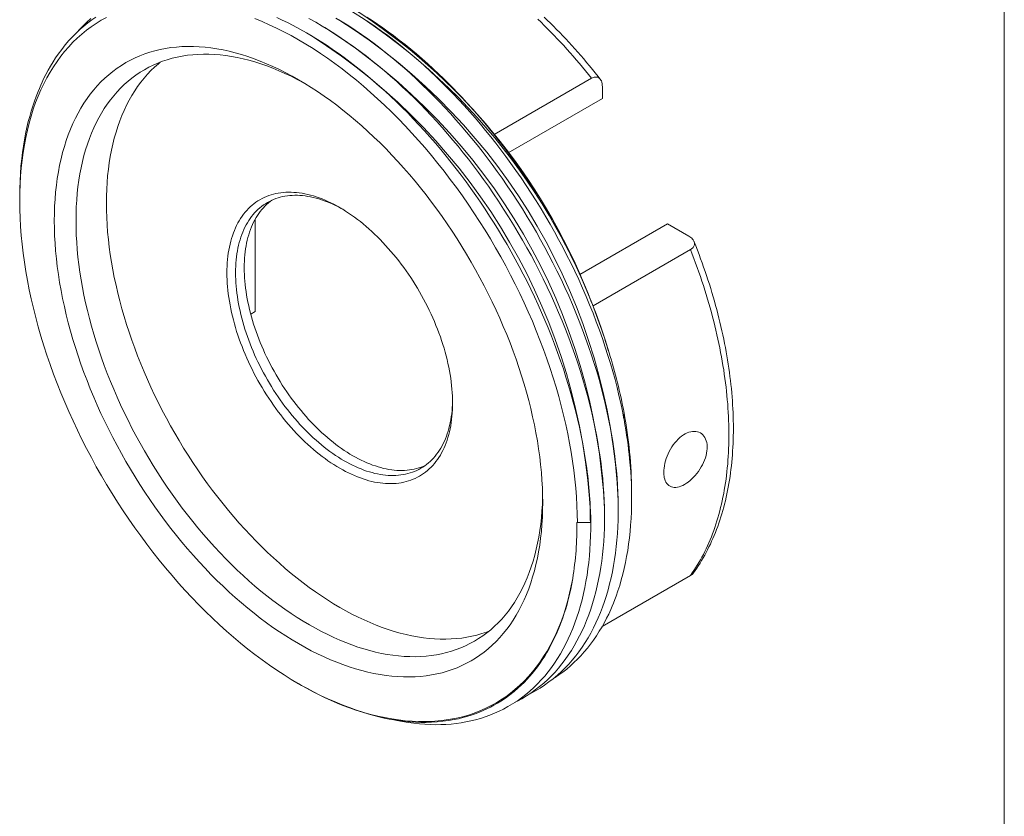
# Model space of a CAD drawing. Header units: inches. Extents: x -0.1 to 10.9, y 0 to 8.6.
# Tile 14 of 15: x 8.4 to 10.9, y 5.4 to 7.4. Entities that reach past the tile are written whole.
import ezdxf

# ---------------------------------------------------------------- set-up
doc = ezdxf.new("R2010")
doc.units = ezdxf.units.IN
doc.header["$MEASUREMENT"] = 0

msp = doc.modelspace()

# ---------------------------------------------------------------- linework, layer by layer
at = {"color": 7, "linetype": 'Continuous', "lineweight": 18}
for p, q in [((10.9445, 0.0356), (10.9445, 8.4506)), ((9.202, 7.399), (9.1843, 7.4092)), ((9.1666, 7.3786), (9.1529, 7.3866)), ((9.8858, 7.2691), (9.6359, 7.1249)), ((9.9082, 7.2667), (9.9082, 7.2668)), ((9.9136, 7.2172), (9.9136, 7.2476)), ((9.9136, 7.2172), (9.6721, 7.0777)), ((9.0227, 6.9072), (9.0227, 6.6706)), ((10.0806, 6.8957), (9.8556, 6.7658)), ((10.0806, 6.8957), (10.1349, 6.8644)), ((10.1395, 6.8295), (9.8895, 6.6852)), ((9.0227, 6.6706), (9.0115, 6.6641)), ((9.9308, 6.5647), (9.9308, 6.5647)), ((9.9689, 6.3957), (9.9693, 6.4103)), ((9.8706, 6.2892), (9.8706, 6.2892)), ((9.9884, 6.191), (9.9884, 6.2096)), ((9.919, 6.1443), (9.919, 6.1647)), ((9.9544, 6.1647), (9.9544, 6.1851)), ((9.8837, 6.1239), (9.8837, 6.1443)), ((9.8483, 6.1298), (9.8483, 6.1295)), ((9.8483, 6.1298), (9.8493, 6.1292)), ((9.8493, 6.1292), (9.8827, 6.1292)), ((9.8836, 6.1298), (9.8827, 6.1292)), ((10.1395, 5.9937), (9.9131, 5.863)), ((9.134, 5.7163), (9.1379, 5.714))]:
    msp.add_line(p, q, dxfattribs=at)
at = {"color": 7, "linetype": 'Continuous', "lineweight": 18, "flags": 128}
for points in [[(8.6417, 7.4252), (8.6283, 7.4179), (8.6152, 7.4099), (8.6025, 7.4014), (8.5902, 7.3923), (8.5782, 7.3825), (8.5666, 7.3722), (8.5554, 7.3614), (8.5446, 7.35), (8.5342, 7.338), (8.5242, 7.3255), (8.5147, 7.3124), (8.5055, 7.2988), (8.4968, 7.2847), (8.4885, 7.2701), (8.4807, 7.255), (8.4733, 7.2394), (8.4664, 7.2233), (8.4599, 7.2067), (8.4539, 7.1897), (8.4483, 7.1723), (8.4433, 7.1544), (8.4387, 7.1361), (8.4345, 7.1174), (8.4309, 7.0983), (8.4277, 7.0788), (8.425, 7.059), (8.4228, 7.0388), (8.4211, 7.0182), (8.4199, 6.9973), (8.4192, 6.9762), (8.4189, 6.9547), (8.4192, 6.9329), (8.4199, 6.9109), (8.4212, 6.8886), (8.4229, 6.8661), (8.4251, 6.8433), (8.4278, 6.8204), (8.431, 6.7972), (8.4346, 6.7739), (8.4388, 6.7504), (8.4434, 6.7268), (8.4485, 6.7031), (8.454, 6.6792), (8.46, 6.6553), (8.4665, 6.6312), (8.4735, 6.6072), (8.4809, 6.583), (8.4887, 6.5589), (8.497, 6.5347), (8.5057, 6.5105), (8.5149, 6.4864), (8.5245, 6.4623), (8.5345, 6.4382), (8.5449, 6.4142), (8.5557, 6.3903), (8.5669, 6.3665), (8.5785, 6.3429), (8.5905, 6.3193), (8.6028, 6.296), (8.6155, 6.2728), (8.6286, 6.2497), (8.642, 6.2269), (8.6558, 6.2043), (8.6698, 6.1819), (8.6843, 6.1598), (8.699, 6.1379), (8.714, 6.1163), (8.7293, 6.095), (8.7448, 6.074), (8.7607, 6.0533), (8.7768, 6.033), (8.7931, 6.013), (8.8097, 5.9934), (8.8265, 5.9741), (8.8435, 5.9553), (8.8607, 5.9368), (8.8781, 5.9188), (8.8957, 5.9011), (8.9134, 5.884), (8.9313, 5.8672), (8.9493, 5.851), (8.9674, 5.8352), (8.9857, 5.8199), (9.0041, 5.8051), (9.0225, 5.7908), (9.0411, 5.777), (9.0597, 5.7637), (9.0783, 5.751), (9.097, 5.7388), (9.1157, 5.7271), (9.1344, 5.7161), (9.1531, 5.7055), (9.1718, 5.6956), (9.1905, 5.6862), (9.2092, 5.6775), (9.2278, 5.6693), (9.2463, 5.6617), (9.2647, 5.6547), (9.2831, 5.6483), (9.3014, 5.6426), (9.3195, 5.6374), (9.3375, 5.6329), (9.3554, 5.629), (9.3731, 5.6257), (9.3907, 5.6231), (9.4081, 5.6211), (9.4253, 5.6197), (9.4423, 5.6189), (9.4591, 5.6188), (9.4756, 5.6193), (9.492, 5.6205), (9.5081, 5.6223), (9.5239, 5.6247), (9.5395, 5.6277), (9.5547, 5.6314), (9.5697, 5.6357), (9.5844, 5.6406), (9.5988, 5.6461), (9.6129, 5.6522), (9.6266, 5.659), (9.64, 5.6663), (9.6531, 5.6743), (9.6658, 5.6828), (9.6781, 5.692), (9.6901, 5.7017), (9.7017, 5.712), (9.7129, 5.7229), (9.7237, 5.7343), (9.7341, 5.7463), (9.7441, 5.7588), (9.7536, 5.7719), (9.7628, 5.7855), (9.7715, 5.7996), (9.7798, 5.8142), (9.7876, 5.8293), (9.795, 5.8449), (9.8019, 5.861), (9.8084, 5.8776), (9.8144, 5.8946), (9.8199, 5.912), (9.825, 5.9299), (9.8296, 5.9482), (9.8337, 5.9669), (9.8374, 5.9861)], [(8.419, 6.9645), (8.419, 6.9701), (8.4192, 6.9859), (8.4198, 7.0053), (8.4209, 7.0245), (8.4223, 7.0435), (8.4242, 7.0621), (8.4262, 7.0787), (8.4285, 7.095), (8.4312, 7.111), (8.4342, 7.1269), (8.4375, 7.1425), (8.4411, 7.1579), (8.4446, 7.1713), (8.4484, 7.1845), (8.4524, 7.1974), (8.4567, 7.2102), (8.4612, 7.2227), (8.466, 7.235), (8.4694, 7.2433), (8.4729, 7.2514), (8.4765, 7.2595), (8.4803, 7.2674), (8.4859, 7.2787), (8.4918, 7.2897), (8.498, 7.3005), (8.5044, 7.3111), (8.511, 7.3213), (8.5179, 7.3313), (8.5267, 7.3433), (8.5359, 7.3549), (8.5454, 7.366), (8.5553, 7.3767), (8.5644, 7.3859), (8.5738, 7.3947), (8.5835, 7.4031), (8.5935, 7.4112), (8.6037, 7.4189), (8.6142, 7.4262)], [(9.0785, 7.4252), (9.0923, 7.4186), (9.1062, 7.4118), (9.1202, 7.4046), (9.1374, 7.3953), (9.1547, 7.3855), (9.172, 7.3753), (9.1893, 7.3645), (9.2048, 7.3545), (9.2203, 7.3441), (9.2358, 7.3333), (9.2512, 7.3221), (9.2667, 7.3106), (9.2822, 7.2987), (9.297, 7.2868), (9.3118, 7.2747), (9.3266, 7.2621), (9.3413, 7.2493), (9.356, 7.2361), (9.3706, 7.2227), (9.3852, 7.2088), (9.3997, 7.1946), (9.4141, 7.1801), (9.4285, 7.1653), (9.4428, 7.1501), (9.457, 7.1346), (9.4711, 7.1188), (9.4851, 7.1027), (9.4989, 7.0864), (9.5126, 7.0697), (9.5257, 7.0534), (9.5386, 7.0369), (9.5514, 7.0202), (9.564, 7.0033), (9.5764, 6.9861), (9.5887, 6.9687), (9.6008, 6.9511), (9.6127, 6.9334), (9.6243, 6.9156), (9.6357, 6.8976), (9.647, 6.8794), (9.6581, 6.8611), (9.669, 6.8426), (9.6796, 6.8239), (9.6901, 6.805), (9.7004, 6.7859), (9.7105, 6.7667), (9.7203, 6.7475), (9.7299, 6.7279), (9.7393, 6.7082), (9.7485, 6.6884), (9.7574, 6.6686), (9.766, 6.6486), (9.7744, 6.6286), (9.7828, 6.6077), (9.7909, 6.5867), (9.7987, 6.5657), (9.8062, 6.5446), (9.8134, 6.5235), (9.8202, 6.5025), (9.8267, 6.4813), (9.8329, 6.4603), (9.8389, 6.4387), (9.8445, 6.4172), (9.8498, 6.3958), (9.8547, 6.3744), (9.8592, 6.3529), (9.8634, 6.3316), (9.8672, 6.3103), (9.8706, 6.2892)], [(9.8767, 6.7174), (9.8693, 6.7347), (9.8617, 6.752), (9.8539, 6.7692), (9.8459, 6.7864), (9.8384, 6.8021), (9.8307, 6.8178), (9.8228, 6.8334), (9.8148, 6.849), (9.8066, 6.8645), (9.7982, 6.88), (9.7864, 6.9011), (9.7743, 6.9221), (9.7619, 6.9429), (9.7492, 6.9636), (9.7396, 6.9788), (9.7299, 6.9939), (9.7201, 7.0088), (9.71, 7.0237), (9.6999, 7.0384), (9.6895, 7.053), (9.6794, 7.0672), (9.6691, 7.0811), (9.6587, 7.095), (9.6481, 7.1087), (9.6375, 7.1223), (9.6267, 7.1357), (9.6117, 7.154), (9.5965, 7.1719), (9.581, 7.1896), (9.5654, 7.2069), (9.5538, 7.2195), (9.542, 7.2319), (9.5302, 7.2442), (9.5182, 7.2563), (9.5062, 7.2682), (9.4941, 7.2798), (9.4799, 7.2932), (9.4656, 7.3062), (9.4512, 7.319), (9.4368, 7.3315), (9.4221, 7.3438), (9.4074, 7.3557), (9.3927, 7.3673), (9.3779, 7.3786), (9.3643, 7.3886), (9.3507, 7.3984), (9.3371, 7.4079), (9.3234, 7.4171), (9.3097, 7.426)], [(9.9081, 7.267), (9.9027, 7.2738), (9.8953, 7.2829), (9.888, 7.292), (9.8806, 7.3009), (9.8731, 7.3098), (9.8656, 7.3186), (9.8581, 7.3274), (9.8505, 7.336), (9.8428, 7.3446), (9.8352, 7.3531), (9.8274, 7.3615), (9.8197, 7.3699), (9.8118, 7.3782), (9.804, 7.3863), (9.7961, 7.3944), (9.7882, 7.4024), (9.7802, 7.4103), (9.7722, 7.4182), (9.7641, 7.4259)], [(8.6013, 7.4221), (8.5906, 7.4125), (8.5808, 7.403), (8.5713, 7.3931), (8.5674, 7.3886)], [(9.8493, 6.1292), (9.849, 6.151), (9.8483, 6.173), (9.847, 6.1953), (9.8453, 6.2178), (9.8431, 6.2406), (9.8404, 6.2635), (9.8373, 6.2866), (9.8336, 6.31), (9.8295, 6.3334), (9.8249, 6.357), (9.8198, 6.3808), (9.8142, 6.4046), (9.8082, 6.4286), (9.8017, 6.4526), (9.7948, 6.4767), (9.7874, 6.5008), (9.7796, 6.525), (9.7713, 6.5492), (9.7626, 6.5733), (9.7534, 6.5975), (9.7439, 6.6216), (9.7339, 6.6457), (9.7235, 6.6696), (9.7126, 6.6935), (9.7014, 6.7173), (9.6899, 6.741), (9.6779, 6.7645), (9.6655, 6.7879), (9.6528, 6.8111), (9.6398, 6.8342), (9.6263, 6.857), (9.6126, 6.8796), (9.5985, 6.902), (9.5841, 6.9241), (9.5694, 6.946), (9.5544, 6.9676), (9.5391, 6.9889), (9.5235, 7.0099), (9.5077, 7.0306), (9.4916, 7.0509), (9.4753, 7.0709), (9.4587, 7.0905), (9.4419, 7.1098), (9.4249, 7.1287), (9.4077, 7.1471), (9.3903, 7.1652), (9.3727, 7.1828), (9.355, 7.2), (9.3371, 7.2167), (9.3191, 7.233), (9.301, 7.2488), (9.2827, 7.2641), (9.2643, 7.2789), (9.2459, 7.2932), (9.2274, 7.307), (9.2088, 7.3203), (9.1901, 7.333), (9.1714, 7.3452), (9.1527, 7.3569), (9.134, 7.368), (9.1153, 7.3785), (9.0966, 7.3884), (9.0779, 7.3978), (9.0592, 7.4066), (9.0406, 7.4148), (9.0221, 7.4224)], [(9.691, 5.6693), (9.6954, 5.6714), (9.7068, 5.6776), (9.7185, 5.6846), (9.73, 5.6921), (9.7413, 5.7), (9.7523, 5.7085), (9.763, 5.7175), (9.7733, 5.7269), (9.7829, 5.7363), (9.7921, 5.7461), (9.8011, 5.7562), (9.8097, 5.7668), (9.8181, 5.7778), (9.8261, 5.7892), (9.8339, 5.801), (9.8413, 5.8131), (9.8484, 5.8257), (9.8552, 5.8385), (9.8615, 5.8515), (9.8675, 5.8648), (9.8732, 5.8785), (9.8785, 5.8924), (9.8836, 5.9069), (9.8884, 5.9216), (9.8928, 5.9367), (9.8968, 5.952), (9.9005, 5.9675), (9.9039, 5.983), (9.9068, 5.9988), (9.9095, 6.0147), (9.9118, 6.0308), (9.9138, 6.0474), (9.9155, 6.0642), (9.9169, 6.0811), (9.9179, 6.0982), (9.9186, 6.1154), (9.9189, 6.1328), (9.919, 6.1502), (9.9187, 6.1681), (9.9181, 6.1862), (9.9172, 6.2047), (9.9159, 6.2234), (9.9143, 6.2423), (9.9123, 6.2615), (9.9101, 6.2798), (9.9076, 6.2983), (9.9048, 6.317), (9.9016, 6.3359), (9.8982, 6.3549), (9.8943, 6.3747), (9.89, 6.3947), (9.8854, 6.4148), (9.8804, 6.4351), (9.8751, 6.4554), (9.8695, 6.4759), (9.8635, 6.4964), (9.8572, 6.517), (9.8503, 6.5387), (9.8429, 6.5603), (9.8353, 6.582), (9.8272, 6.6037), (9.8189, 6.6254), (9.8102, 6.6471), (9.8011, 6.6687), (9.7917, 6.6903), (9.7821, 6.7118), (9.7721, 6.7332), (9.7618, 6.7544), (9.7512, 6.7756), (9.741, 6.7954), (9.7305, 6.815), (9.7198, 6.8345), (9.7089, 6.8539), (9.6978, 6.873), (9.6855, 6.8935), (9.673, 6.9138), (9.6603, 6.9338), (9.6474, 6.9535), (9.6343, 6.973), (9.6211, 6.9921), (9.6084, 7.0099), (9.5956, 7.0274), (9.5827, 7.0447), (9.5697, 7.0616), (9.5566, 7.0782), (9.5434, 7.0946), (9.53, 7.1107), (9.5164, 7.1267), (9.5025, 7.1425), (9.4885, 7.1582), (9.4744, 7.1734), (9.4603, 7.1884), (9.4459, 7.2032), (9.4313, 7.2177), (9.4163, 7.2323), (9.4012, 7.2466), (9.3859, 7.2607), (9.3704, 7.2744), (9.3548, 7.2879), (9.3394, 7.3008), (9.3238, 7.3134), (9.3082, 7.3257), (9.2924, 7.3377), (9.2763, 7.3496), (9.2601, 7.3611), (9.2438, 7.3722), (9.2274, 7.3829), (9.2111, 7.3932), (9.1947, 7.4032), (9.1783, 7.4127), (9.1609, 7.4223)], [(9.7264, 5.6897), (9.7308, 5.6919), (9.7421, 5.698), (9.7539, 5.705), (9.7654, 5.7125), (9.7766, 5.7205), (9.7876, 5.7289), (9.7983, 5.7379), (9.8087, 5.7473), (9.8182, 5.7567), (9.8275, 5.7665), (9.8364, 5.7766), (9.8451, 5.7872), (9.8534, 5.7982), (9.8615, 5.8096), (9.8692, 5.8214), (9.8767, 5.8336), (9.8838, 5.8461), (9.8905, 5.859), (9.8969, 5.8719), (9.9029, 5.8852), (9.9085, 5.8989), (9.9139, 5.9128), (9.919, 5.9273), (9.9237, 5.942), (9.9281, 5.9571), (9.9322, 5.9724), (9.9359, 5.9879), (9.9392, 6.0034), (9.9422, 6.0192), (9.9448, 6.0351), (9.9471, 6.0512), (9.9492, 6.0678), (9.9509, 6.0846), (9.9522, 6.1016), (9.9532, 6.1186), (9.9539, 6.1359), (9.9543, 6.1532), (9.9543, 6.1706), (9.9541, 6.1885), (9.9535, 6.2067), (9.9525, 6.2251), (9.9512, 6.2438), (9.9496, 6.2627), (9.9476, 6.2819), (9.9455, 6.3002), (9.9429, 6.3187), (9.9401, 6.3374), (9.937, 6.3563), (9.9335, 6.3753), (9.9296, 6.3951), (9.9253, 6.4151), (9.9207, 6.4352), (9.9158, 6.4555), (9.9105, 6.4758), (9.9049, 6.4963), (9.8989, 6.5168), (9.8926, 6.5374), (9.8856, 6.5591), (9.8783, 6.5807), (9.8706, 6.6025), (9.8626, 6.6242), (9.8542, 6.6459), (9.8455, 6.6675), (9.8365, 6.6892), (9.8271, 6.7107), (9.8174, 6.7322), (9.8074, 6.7536), (9.7971, 6.7748), (9.7866, 6.796), (9.7763, 6.8158), (9.7659, 6.8354), (9.7552, 6.8549), (9.7443, 6.8743), (9.7331, 6.8934), (9.7209, 6.9139), (9.7084, 6.9342), (9.6957, 6.9542), (9.6828, 6.9739), (9.6697, 6.9934), (9.6564, 7.0125), (9.6438, 7.0303), (9.631, 7.0478), (9.6181, 7.0651), (9.6051, 7.082), (9.592, 7.0986), (9.5787, 7.115), (9.5653, 7.1311), (9.5517, 7.1471), (9.5379, 7.1629), (9.5238, 7.1786), (9.5098, 7.1938), (9.4956, 7.2088), (9.4812, 7.2236), (9.4667, 7.2381), (9.4517, 7.2527), (9.4365, 7.267), (9.4212, 7.2811), (9.4058, 7.2948), (9.3902, 7.3083), (9.3747, 7.3212), (9.3592, 7.3338), (9.3435, 7.3461), (9.3278, 7.3581), (9.3116, 7.37), (9.2954, 7.3815), (9.2791, 7.3926), (9.2628, 7.4033), (9.2464, 7.4136), (9.23, 7.4236)], [(9.9689, 6.3957), (9.965, 6.4155), (9.9607, 6.4355), (9.9561, 6.4557), (9.9511, 6.4759), (9.9459, 6.4963), (9.9402, 6.5167), (9.9343, 6.5372), (9.9279, 6.5578), (9.921, 6.5795), (9.9137, 6.6012), (9.906, 6.6229), (9.8979, 6.6446), (9.8896, 6.6663), (9.8809, 6.6879), (9.8718, 6.7096), (9.8624, 6.7311), (9.8528, 6.7526), (9.8428, 6.774), (9.8325, 6.7953), (9.8219, 6.8164), (9.8117, 6.8362), (9.8012, 6.8559), (9.7905, 6.8754), (9.7796, 6.8947), (9.7685, 6.9138), (9.7562, 6.9343), (9.7437, 6.9546), (9.731, 6.9746), (9.7181, 6.9943), (9.705, 7.0138), (9.6918, 7.0329), (9.6791, 7.0507), (9.6663, 7.0683), (9.6534, 7.0855), (9.6404, 7.1024), (9.6273, 7.119), (9.6141, 7.1354), (9.6007, 7.1515), (9.5871, 7.1675), (9.5732, 7.1834), (9.5592, 7.199), (9.5452, 7.2142), (9.531, 7.2292), (9.5166, 7.244), (9.502, 7.2585), (9.487, 7.2731), (9.4719, 7.2874), (9.4566, 7.3015), (9.4411, 7.3152), (9.4255, 7.3287), (9.4101, 7.3416), (9.3945, 7.3543), (9.3789, 7.3666), (9.3631, 7.3785), (9.347, 7.3904), (9.3308, 7.4019), (9.3145, 7.413), (9.2982, 7.4237)], [(9.8858, 7.2691), (9.878, 7.2787), (9.8702, 7.2883), (9.8624, 7.2978), (9.8545, 7.3071), (9.8466, 7.3165), (9.8386, 7.3257), (9.8305, 7.3348), (9.8225, 7.3438), (9.8143, 7.3528), (9.8061, 7.3616), (9.7979, 7.3704), (9.7897, 7.3791), (9.7813, 7.3876), (9.773, 7.3961), (9.7646, 7.4045), (9.7562, 7.4128), (9.7477, 7.421)], [(9.7605, 6.1805), (9.7603, 6.1617), (9.7596, 6.1431), (9.7585, 6.1248), (9.757, 6.1068), (9.7551, 6.0892), (9.7528, 6.0718), (9.75, 6.0547), (9.7468, 6.038), (9.7432, 6.0216), (9.7391, 6.0056), (9.7347, 5.9899), (9.7298, 5.9747), (9.7245, 5.9598), (9.7189, 5.9453), (9.7128, 5.9312), (9.7063, 5.9175), (9.6995, 5.9043), (9.6922, 5.8915), (9.6846, 5.8792), (9.6766, 5.8673), (9.6682, 5.8558), (9.6594, 5.8449), (9.6503, 5.8344), (9.6408, 5.8244), (9.631, 5.8149), (9.6209, 5.8059), (9.6104, 5.7974), (9.5996, 5.7894), (9.5885, 5.7819), (9.577, 5.7749), (9.5653, 5.7685), (9.5532, 5.7626), (9.5409, 5.7572), (9.5283, 5.7524), (9.5154, 5.7481), (9.5023, 5.7444), (9.4889, 5.7412), (9.4752, 5.7385), (9.4614, 5.7364), (9.4473, 5.7349), (9.433, 5.7339), (9.4185, 5.7334), (9.4038, 5.7335), (9.3889, 5.7342), (9.3738, 5.7354), (9.3586, 5.7372), (9.3432, 5.7395), (9.3277, 5.7424), (9.312, 5.7458), (9.2962, 5.7498), (9.2803, 5.7543), (9.2643, 5.7594), (9.2482, 5.765), (9.2321, 5.7711), (9.2159, 5.7777), (9.1996, 5.7849), (9.1832, 5.7926), (9.1669, 5.8008), (9.1505, 5.8095), (9.1341, 5.8188), (9.1177, 5.8285), (9.1013, 5.8387), (9.085, 5.8494), (9.0686, 5.8605), (9.0523, 5.8721), (9.0361, 5.8842), (9.02, 5.8968), (9.0039, 5.9097), (8.9879, 5.9232), (8.972, 5.937), (8.9562, 5.9512), (8.9405, 5.9659), (8.925, 5.9809), (8.9096, 5.9964), (8.8944, 6.0122), (8.8793, 6.0284), (8.8644, 6.0449), (8.8497, 6.0618), (8.8352, 6.0789), (8.8209, 6.0965), (8.8068, 6.1143), (8.793, 6.1324), (8.7793, 6.1508), (8.7659, 6.1694), (8.7528, 6.1884), (8.7399, 6.2075), (8.7273, 6.2269), (8.715, 6.2465), (8.7029, 6.2663), (8.6912, 6.2863), (8.6797, 6.3065), (8.6686, 6.3268), (8.6578, 6.3473), (8.6473, 6.3679), (8.6372, 6.3886), (8.6274, 6.4095), (8.6179, 6.4304), (8.6088, 6.4514), (8.6, 6.4725), (8.5916, 6.4936), (8.5836, 6.5147), (8.576, 6.5359), (8.5687, 6.557), (8.5619, 6.5782), (8.5554, 6.5993), (8.5493, 6.6204), (8.5437, 6.6415), (8.5384, 6.6625), (8.5335, 6.6833), (8.5291, 6.7041), (8.525, 6.7248), (8.5214, 6.7454), (8.5182, 6.7658), (8.5154, 6.7861), (8.5131, 6.8062), (8.5112, 6.8261), (8.5097, 6.8458), (8.5086, 6.8653), (8.5079, 6.8846), (8.5077, 6.9037), (8.5079, 6.9225), (8.5086, 6.941), (8.5097, 6.9593), (8.5112, 6.9773), (8.5131, 6.995), (8.5154, 7.0124), (8.5182, 7.0294), (8.5214, 7.0461), (8.525, 7.0625), (8.5291, 7.0786), (8.5335, 7.0942), (8.5384, 7.1095), (8.5437, 7.1244), (8.5493, 7.1389), (8.5554, 7.1529), (8.5619, 7.1666), (8.5687, 7.1798), (8.576, 7.1926), (8.5836, 7.205), (8.5916, 7.2169), (8.6, 7.2283), (8.6088, 7.2393), (8.6179, 7.2498), (8.6274, 7.2598), (8.6372, 7.2693), (8.6473, 7.2783), (8.6578, 7.2868), (8.6686, 7.2948), (8.6797, 7.3023), (8.6912, 7.3092), (8.7029, 7.3156), (8.715, 7.3216), (8.7273, 7.3269), (8.7399, 7.3317), (8.7528, 7.336), (8.7659, 7.3398), (8.7793, 7.343), (8.793, 7.3456), (8.8068, 7.3477), (8.8209, 7.3493), (8.8352, 7.3503), (8.8497, 7.3507), (8.8644, 7.3506), (8.8793, 7.3499), (8.8944, 7.3487), (8.9096, 7.3469), (8.925, 7.3446), (8.9405, 7.3417), (8.9562, 7.3383), (8.972, 7.3343), (8.9879, 7.3298), (9.0039, 7.3248), (9.02, 7.3192), (9.0361, 7.313), (9.0523, 7.3064), (9.0686, 7.2992), (9.085, 7.2915), (9.1013, 7.2833), (9.1177, 7.2746), (9.1341, 7.2654), (9.1505, 7.2557), (9.1669, 7.2455), (9.1832, 7.2348), (9.1996, 7.2236), (9.2159, 7.212), (9.2321, 7.1999), (9.2482, 7.1874), (9.2643, 7.1744), (9.2803, 7.161), (9.2962, 7.1471), (9.312, 7.1329), (9.3277, 7.1182), (9.3432, 7.1032), (9.3586, 7.0878), (9.3738, 7.0719), (9.3889, 7.0558), (9.4038, 7.0392), (9.4185, 7.0224), (9.433, 7.0052), (9.4473, 6.9877), (9.4614, 6.9699), (9.4752, 6.9517), (9.4889, 6.9334), (9.5023, 6.9147), (9.5154, 6.8958), (9.5283, 6.8766), (9.5409, 6.8572), (9.5532, 6.8376), (9.5653, 6.8178), (9.577, 6.7978), (9.5885, 6.7777), (9.5996, 6.7573), (9.6104, 6.7369), (9.6209, 6.7162), (9.631, 6.6955), (9.6408, 6.6747), (9.6503, 6.6538), (9.6594, 6.6328), (9.6682, 6.6117), (9.6766, 6.5906), (9.6846, 6.5694), (9.6922, 6.5483), (9.6995, 6.5271), (9.7063, 6.5059), (9.7128, 6.4848), (9.7189, 6.4637), (9.7245, 6.4427), (9.7298, 6.4217), (9.7347, 6.4008), (9.7391, 6.38), (9.7432, 6.3593), (9.7468, 6.3388), (9.75, 6.3183), (9.7528, 6.2981), (9.7551, 6.278), (9.757, 6.2581), (9.7585, 6.2383), (9.7596, 6.2188), (9.7603, 6.1995), (9.7605, 6.1805)], [(9.1483, 7.257), (9.1463, 7.2581), (9.1306, 7.2664), (9.115, 7.2743), (9.0994, 7.2816), (9.0838, 7.2885), (9.0683, 7.2948), (9.0529, 7.3007), (9.0375, 7.306), (9.0222, 7.3109), (9.007, 7.3152), (8.9919, 7.319), (8.977, 7.3223), (8.9621, 7.325), (8.9474, 7.3272), (8.9329, 7.3289), (8.9185, 7.3301), (8.9043, 7.3307), (8.8902, 7.3308), (8.8763, 7.3304), (8.8627, 7.3295), (8.8492, 7.328), (8.836, 7.326), (8.8229, 7.3235), (8.8101, 7.3204), (8.7976, 7.3168), (8.7853, 7.3127), (8.7732, 7.3081), (8.7614, 7.303), (8.7499, 7.2973), (8.7387, 7.2912), (8.7278, 7.2845), (8.7171, 7.2774), (8.7068, 7.2698), (8.6968, 7.2616), (8.6871, 7.253), (8.6777, 7.2439), (8.6687, 7.2344), (8.66, 7.2244), (8.6516, 7.2139), (8.6436, 7.203), (8.6359, 7.1916), (8.6286, 7.1798), (8.6217, 7.1676), (8.6152, 7.1549), (8.609, 7.1419), (8.6032, 7.1284), (8.5977, 7.1146), (8.5927, 7.1003), (8.5881, 7.0857), (8.5838, 7.0708), (8.5799, 7.0555), (8.5765, 7.0398), (8.5734, 7.0238), (8.5708, 7.0075), (8.5685, 6.9909), (8.5667, 6.974), (8.5653, 6.9568), (8.5642, 6.9394), (8.5636, 6.9216), (8.5634, 6.9037), (8.5636, 6.8855), (8.5642, 6.867), (8.5653, 6.8484), (8.5667, 6.8295), (8.5685, 6.8105), (8.5708, 6.7913), (8.5734, 6.7719), (8.5765, 6.7524), (8.5799, 6.7328), (8.5838, 6.713), (8.5881, 6.6931), (8.5927, 6.6732), (8.5977, 6.6531), (8.6032, 6.633), (8.609, 6.6129), (8.6152, 6.5927), (8.6217, 6.5725), (8.6286, 6.5522), (8.6359, 6.532), (8.6436, 6.5118), (8.6516, 6.4916), (8.66, 6.4715), (8.6687, 6.4514), (8.6777, 6.4314), (8.6871, 6.4115), (8.6968, 6.3917), (8.7068, 6.372), (8.7171, 6.3524), (8.7278, 6.333), (8.7387, 6.3137), (8.7499, 6.2946), (8.7614, 6.2757), (8.7732, 6.257), (8.7853, 6.2384), (8.7976, 6.2201), (8.8101, 6.2021), (8.8229, 6.1842), (8.836, 6.1667), (8.8492, 6.1494), (8.8627, 6.1323), (8.8763, 6.1156), (8.8902, 6.0992), (8.9043, 6.0831), (8.9185, 6.0673), (8.9329, 6.0518), (8.9474, 6.0367), (8.9621, 6.022), (8.977, 6.0076), (8.9919, 5.9936), (9.007, 5.98), (9.0222, 5.9667), (9.0375, 5.9539), (9.0529, 5.9415), (9.0683, 5.9295), (9.0838, 5.918), (9.0994, 5.9069), (9.115, 5.8962), (9.1306, 5.886), (9.1463, 5.8763), (9.1619, 5.867), (9.1776, 5.8582), (9.1933, 5.8498), (9.2089, 5.842), (9.2245, 5.8346), (9.2401, 5.8278), (9.2556, 5.8214), (9.271, 5.8156), (9.2864, 5.8102), (9.3017, 5.8054), (9.3169, 5.8011), (9.3319, 5.7973), (9.3469, 5.794), (9.3617, 5.7913), (9.3764, 5.7891), (9.391, 5.7874), (9.4054, 5.7862), (9.4196, 5.7855), (9.4337, 5.7854), (9.4475, 5.7859), (9.4612, 5.7868), (9.4747, 5.7883), (9.4879, 5.7903), (9.501, 5.7928), (9.5138, 5.7959), (9.5263, 5.7995), (9.5386, 5.8036), (9.5507, 5.8082), (9.5624, 5.8133), (9.5739, 5.8189), (9.5852, 5.8251), (9.5961, 5.8317), (9.6067, 5.8389), (9.6171, 5.8465), (9.6271, 5.8546), (9.6368, 5.8633), (9.6462, 5.8723), (9.6552, 5.8819), (9.6639, 5.8919), (9.6723, 5.9024), (9.6803, 5.9133), (9.6879, 5.9247), (9.6952, 5.9365), (9.7022, 5.9487), (9.7087, 5.9614), (9.7149, 5.9744), (9.7207, 5.9879), (9.7261, 6.0017), (9.7312, 6.0159), (9.7358, 6.0305), (9.7401, 6.0455), (9.7439, 6.0608), (9.7474, 6.0765), (9.7505, 6.0924), (9.7531, 6.1087), (9.7554, 6.1254), (9.7572, 6.1423), (9.7586, 6.1594), (9.7597, 6.1769), (9.7603, 6.1946), (9.7603, 6.1968)], [(9.6223, 5.8507), (9.6166, 5.8486), (9.6043, 5.8445), (9.5917, 5.8409), (9.5789, 5.8378), (9.5659, 5.8353), (9.5526, 5.8333), (9.5392, 5.8318), (9.5255, 5.8309), (9.5116, 5.8304), (9.4976, 5.8305), (9.4833, 5.8312), (9.4689, 5.8324), (9.4544, 5.8341), (9.4397, 5.8363), (9.4248, 5.839), (9.4099, 5.8423), (9.3948, 5.8461), (9.3796, 5.8504), (9.3643, 5.8552), (9.349, 5.8606), (9.3335, 5.8664), (9.318, 5.8728), (9.3025, 5.8796), (9.2868, 5.887), (9.2712, 5.8948), (9.2556, 5.9032), (9.2399, 5.912), (9.2242, 5.9213), (9.2086, 5.931), (9.1929, 5.9412), (9.1773, 5.9519), (9.1618, 5.963), (9.1463, 5.9745), (9.1308, 5.9865), (9.1154, 5.9989), (9.1002, 6.0117), (9.085, 6.025), (9.0699, 6.0386), (9.0549, 6.0526), (9.0401, 6.067), (9.0254, 6.0817), (9.0108, 6.0968), (8.9964, 6.1123), (8.9822, 6.1281), (8.9682, 6.1442), (8.9543, 6.1606), (8.9406, 6.1773), (8.9272, 6.1944), (8.9139, 6.2117), (8.9009, 6.2292), (8.8881, 6.2471), (8.8755, 6.2651), (8.8632, 6.2834), (8.8512, 6.302), (8.8394, 6.3207), (8.8279, 6.3396), (8.8167, 6.3587), (8.8057, 6.378), (8.7951, 6.3974), (8.7848, 6.417), (8.7747, 6.4367), (8.765, 6.4565), (8.7557, 6.4764), (8.7466, 6.4964), (8.7379, 6.5165), (8.7296, 6.5366), (8.7215, 6.5568), (8.7139, 6.577), (8.7066, 6.5972), (8.6997, 6.6175), (8.6931, 6.6377), (8.6869, 6.6579), (8.6811, 6.678), (8.6757, 6.6981), (8.6706, 6.7182), (8.666, 6.7381), (8.6617, 6.758), (8.6579, 6.7778), (8.6544, 6.7974), (8.6514, 6.8169), (8.6487, 6.8363), (8.6465, 6.8555), (8.6446, 6.8745), (8.6432, 6.8934), (8.6422, 6.912), (8.6416, 6.9305), (8.6414, 6.9487), (8.6416, 6.9666), (8.6422, 6.9844), (8.6432, 7.0018), (8.6446, 7.019), (8.6465, 7.0359), (8.6487, 7.0525), (8.6514, 7.0688), (8.6544, 7.0848), (8.6579, 7.1005), (8.6617, 7.1158), (8.666, 7.1307), (8.6706, 7.1453), (8.6757, 7.1596), (8.6811, 7.1734), (8.6869, 7.1869), (8.6931, 7.1999), (8.6997, 7.2126), (8.7066, 7.2248), (8.7139, 7.2366), (8.7215, 7.248), (8.7296, 7.2589), (8.7379, 7.2694), (8.7466, 7.2794), (8.7557, 7.2889), (8.765, 7.298), (8.7747, 7.3066), (8.7795, 7.3106)], [(9.9136, 7.2476), (9.9134, 7.2516), (9.913, 7.2553), (9.9121, 7.2589), (9.9109, 7.2622), (9.9097, 7.2647), (9.9081, 7.2669), (9.9063, 7.2689), (9.9041, 7.2704), (9.9025, 7.2713), (9.9007, 7.2719), (9.8988, 7.2723), (9.8968, 7.2724), (9.8947, 7.2723), (9.8925, 7.2719), (9.8903, 7.2712), (9.8879, 7.2703), (9.8858, 7.2691)], [(9.5294, 6.436), (9.5293, 6.4273), (9.529, 6.4187), (9.5285, 6.4103), (9.5278, 6.402), (9.5269, 6.3938), (9.5258, 6.3858), (9.5246, 6.3779), (9.5231, 6.3701), (9.5214, 6.3626), (9.5195, 6.3552), (9.5175, 6.3479), (9.5152, 6.3409), (9.5128, 6.334), (9.5102, 6.3273), (9.5074, 6.3208), (9.5044, 6.3145), (9.5012, 6.3083), (9.4979, 6.3024), (9.4943, 6.2967), (9.4906, 6.2912), (9.4867, 6.2859), (9.4827, 6.2809), (9.4785, 6.276), (9.4741, 6.2714), (9.4696, 6.267), (9.4649, 6.2628), (9.46, 6.2589), (9.455, 6.2552), (9.4499, 6.2518), (9.4446, 6.2485), (9.4392, 6.2456), (9.4336, 6.2428), (9.4279, 6.2404), (9.4221, 6.2381), (9.4161, 6.2361), (9.4101, 6.2344), (9.4039, 6.2329), (9.3976, 6.2317), (9.3912, 6.2307), (9.3847, 6.23), (9.378, 6.2296), (9.3713, 6.2294), (9.3645, 6.2294), (9.3576, 6.2297), (9.3507, 6.2303), (9.3436, 6.2311), (9.3365, 6.2322), (9.3294, 6.2335), (9.3221, 6.2351), (9.3148, 6.2369), (9.3075, 6.239), (9.3001, 6.2414), (9.2927, 6.2439), (9.2852, 6.2468), (9.2777, 6.2499), (9.2702, 6.2532), (9.2626, 6.2567), (9.255, 6.2605), (9.2475, 6.2645), (9.2399, 6.2688), (9.2323, 6.2733), (9.2247, 6.278), (9.2172, 6.283), (9.2096, 6.2881), (9.2021, 6.2935), (9.1946, 6.2991), (9.1871, 6.3049), (9.1797, 6.3109), (9.1723, 6.3171), (9.165, 6.3235), (9.1577, 6.33), (9.1504, 6.3368), (9.1432, 6.3438), (9.1361, 6.3509), (9.1291, 6.3582), (9.1221, 6.3657), (9.1152, 6.3733), (9.1084, 6.3811), (9.1017, 6.3891), (9.0951, 6.3972), (9.0886, 6.4054), (9.0822, 6.4138), (9.0759, 6.4223), (9.0697, 6.4309), (9.0636, 6.4396), (9.0577, 6.4485), (9.0519, 6.4575), (9.0462, 6.4665), (9.0406, 6.4757), (9.0352, 6.4849), (9.0299, 6.4942), (9.0247, 6.5036), (9.0197, 6.5131), (9.0149, 6.5226), (9.0102, 6.5322), (9.0057, 6.5418), (9.0013, 6.5515), (8.9971, 6.5612), (8.993, 6.571), (8.9892, 6.5807), (8.9855, 6.5905), (8.9819, 6.6003), (8.9786, 6.6101), (8.9754, 6.6198), (8.9724, 6.6296), (8.9696, 6.6394), (8.967, 6.6491), (8.9645, 6.6588), (8.9623, 6.6684), (8.9602, 6.678), (8.9584, 6.6876), (8.9567, 6.6971), (8.9552, 6.7066), (8.9539, 6.7159), (8.9528, 6.7252), (8.952, 6.7344), (8.9513, 6.7435), (8.9508, 6.7525), (8.9505, 6.7615), (8.9504, 6.7703), (8.9505, 6.779), (8.9508, 6.7875), (8.9513, 6.796), (8.952, 6.8043), (8.9528, 6.8125), (8.9539, 6.8205), (8.9552, 6.8284), (8.9567, 6.8361), (8.9584, 6.8437), (8.9602, 6.8511), (8.9623, 6.8583), (8.9645, 6.8654), (8.967, 6.8723), (8.9696, 6.879), (8.9724, 6.8855), (8.9754, 6.8918), (8.9786, 6.8979), (8.9819, 6.9038), (8.9855, 6.9096), (8.9892, 6.915), (8.993, 6.9203), (8.9971, 6.9254), (9.0013, 6.9302), (9.0057, 6.9349), (9.0102, 6.9393), (9.0149, 6.9434), (9.0197, 6.9474), (9.0247, 6.9511), (9.0299, 6.9545), (9.0352, 6.9577), (9.0406, 6.9607), (9.0462, 6.9634), (9.0519, 6.9659), (9.0577, 6.9681), (9.0636, 6.9701), (9.0697, 6.9719), (9.0759, 6.9733), (9.0822, 6.9746), (9.0886, 6.9755), (9.0951, 6.9762), (9.1017, 6.9767), (9.1084, 6.9769), (9.1152, 6.9769), (9.1221, 6.9765), (9.1291, 6.976), (9.1361, 6.9752), (9.1432, 6.9741), (9.1504, 6.9728), (9.1577, 6.9712), (9.165, 6.9693), (9.1723, 6.9672), (9.1797, 6.9649), (9.1871, 6.9623), (9.1946, 6.9595), (9.2021, 6.9564), (9.2096, 6.9531), (9.2172, 6.9496), (9.2247, 6.9458), (9.2323, 6.9417), (9.2399, 6.9375), (9.2475, 6.933), (9.255, 6.9283), (9.2626, 6.9233), (9.2702, 6.9182), (9.2777, 6.9128), (9.2852, 6.9072), (9.2927, 6.9014), (9.3001, 6.8954), (9.3075, 6.8892), (9.3148, 6.8828), (9.3221, 6.8762), (9.3294, 6.8695), (9.3365, 6.8625), (9.3436, 6.8554), (9.3507, 6.8481), (9.3576, 6.8406), (9.3645, 6.8329), (9.3713, 6.8251), (9.378, 6.8172), (9.3847, 6.8091), (9.3912, 6.8009), (9.3976, 6.7925), (9.4039, 6.784), (9.4101, 6.7754), (9.4161, 6.7666), (9.4221, 6.7578), (9.4279, 6.7488), (9.4336, 6.7398), (9.4392, 6.7306), (9.4446, 6.7214), (9.4499, 6.712), (9.455, 6.7026), (9.46, 6.6932), (9.4649, 6.6836), (9.4696, 6.6741), (9.4741, 6.6644), (9.4785, 6.6548), (9.4827, 6.6451), (9.4867, 6.6353), (9.4906, 6.6256), (9.4943, 6.6158), (9.4979, 6.606), (9.5012, 6.5962), (9.5044, 6.5864), (9.5074, 6.5767), (9.5102, 6.5669), (9.5128, 6.5572), (9.5152, 6.5475), (9.5175, 6.5378), (9.5195, 6.5282), (9.5214, 6.5187), (9.5231, 6.5092), (9.5246, 6.4997), (9.5258, 6.4904), (9.5269, 6.4811), (9.5278, 6.4719), (9.5285, 6.4627), (9.529, 6.4537), (9.5293, 6.4448), (9.5294, 6.436)], [(9.2456, 6.9341), (9.2437, 6.9351), (9.2365, 6.939), (9.2292, 6.9427), (9.2219, 6.9461), (9.2147, 6.9493), (9.2075, 6.9522), (9.2003, 6.9549), (9.1931, 6.9574), (9.186, 6.9597), (9.179, 6.9617), (9.172, 6.9634), (9.165, 6.965), (9.1581, 6.9662), (9.1513, 6.9673), (9.1445, 6.9681), (9.1378, 6.9686), (9.1312, 6.9689), (9.1246, 6.969), (9.1182, 6.9688), (9.1118, 6.9683), (9.1056, 6.9676), (9.0994, 6.9667), (9.0933, 6.9655), (9.0874, 6.9641), (9.0816, 6.9624), (9.0758, 6.9605), (9.0702, 6.9584), (9.0647, 6.956), (9.0594, 6.9534), (9.0542, 6.9505), (9.0491, 6.9474), (9.0441, 6.9441), (9.0393, 6.9406), (9.0347, 6.9368), (9.0302, 6.9328), (9.0258, 6.9285), (9.0216, 6.9241), (9.0175, 6.9194), (9.0137, 6.9146), (9.0099, 6.9095), (9.0064, 6.9042), (9.003, 6.8987), (8.9998, 6.893), (8.9967, 6.8871), (8.9938, 6.8811), (8.9911, 6.8748), (8.9886, 6.8684), (8.9863, 6.8618), (8.9841, 6.855), (8.9821, 6.848), (8.9803, 6.8409), (8.9787, 6.8336), (8.9773, 6.8262), (8.9761, 6.8186), (8.975, 6.8109), (8.9742, 6.803), (8.9735, 6.795), (8.973, 6.7869), (8.9727, 6.7786), (8.9726, 6.7703), (8.9727, 6.7618), (8.973, 6.7532), (8.9735, 6.7446), (8.9742, 6.7358), (8.975, 6.7269), (8.9761, 6.718), (8.9773, 6.709), (8.9787, 6.6999), (8.9803, 6.6908), (8.9821, 6.6816), (8.9841, 6.6724), (8.9863, 6.6631), (8.9886, 6.6537), (8.9911, 6.6444), (8.9938, 6.635), (8.9967, 6.6256), (8.9998, 6.6162), (9.003, 6.6068), (9.0064, 6.5974), (9.0099, 6.588), (9.0137, 6.5786), (9.0175, 6.5693), (9.0216, 6.5599), (9.0258, 6.5506), (9.0302, 6.5414), (9.0347, 6.5322), (9.0393, 6.523), (9.0441, 6.5139), (9.0491, 6.5049), (9.0542, 6.4959), (9.0594, 6.487), (9.0647, 6.4782), (9.0702, 6.4695), (9.0758, 6.4609), (9.0816, 6.4524), (9.0874, 6.444), (9.0933, 6.4357), (9.0994, 6.4275), (9.1056, 6.4194), (9.1118, 6.4115), (9.1182, 6.4037), (9.1246, 6.3961), (9.1312, 6.3886), (9.1378, 6.3813), (9.1445, 6.3741), (9.1513, 6.367), (9.1581, 6.3602), (9.165, 6.3535), (9.172, 6.347), (9.179, 6.3406), (9.186, 6.3345), (9.1931, 6.3285), (9.2003, 6.3228), (9.2075, 6.3172), (9.2147, 6.3118), (9.2219, 6.3067), (9.2292, 6.3017), (9.2365, 6.2969), (9.2437, 6.2924), (9.251, 6.2881), (9.2583, 6.284), (9.2656, 6.2801), (9.2729, 6.2765), (9.2801, 6.2731), (9.2874, 6.2699), (9.2946, 6.2669), (9.3018, 6.2642), (9.3089, 6.2617), (9.316, 6.2595), (9.3231, 6.2575), (9.3301, 6.2557), (9.3371, 6.2542), (9.344, 6.2529), (9.3508, 6.2519), (9.3576, 6.2511), (9.3643, 6.2505), (9.3709, 6.2502), (9.3774, 6.2502), (9.3839, 6.2504), (9.3902, 6.2508), (9.3965, 6.2515), (9.4026, 6.2524), (9.4087, 6.2536), (9.4147, 6.255), (9.4205, 6.2567), (9.4262, 6.2586), (9.4318, 6.2607), (9.4373, 6.2631), (9.4427, 6.2658), (9.4479, 6.2686), (9.453, 6.2717), (9.4579, 6.275), (9.4627, 6.2786), (9.4674, 6.2824), (9.4719, 6.2864), (9.4762, 6.2906), (9.4805, 6.295), (9.4845, 6.2997), (9.4884, 6.3046), (9.4921, 6.3097), (9.4957, 6.3149), (9.4991, 6.3204), (9.5023, 6.3261), (9.5053, 6.332), (9.5082, 6.3381), (9.5109, 6.3443), (9.5134, 6.3508), (9.5158, 6.3574), (9.5179, 6.3642), (9.5199, 6.3711), (9.5217, 6.3782), (9.5233, 6.3855), (9.5248, 6.393), (9.526, 6.4005), (9.527, 6.4083), (9.5279, 6.4161), (9.5286, 6.4241), (9.529, 6.4323), (9.5293, 6.4405), (9.5294, 6.4425)], [(9.0656, 6.9564), (9.0616, 6.9534), (9.0569, 6.9496), (9.0524, 6.9456), (9.0481, 6.9414), (9.0439, 6.937), (9.0398, 6.9323), (9.0359, 6.9274), (9.0322, 6.9223), (9.0286, 6.9171), (9.0252, 6.9116), (9.022, 6.9059), (9.019, 6.9), (9.0161, 6.8939), (9.0134, 6.8877), (9.0109, 6.8812), (9.0085, 6.8746), (9.0064, 6.8678), (9.0044, 6.8609), (9.0026, 6.8537), (9.001, 6.8465), (8.9996, 6.839), (8.9983, 6.8314), (8.9973, 6.8237), (8.9964, 6.8159), (8.9958, 6.8079), (8.9953, 6.7997), (8.995, 6.7915), (8.9949, 6.7831), (8.995, 6.7747), (8.9953, 6.7661), (8.9958, 6.7574), (8.9964, 6.7486), (8.9973, 6.7398), (8.9983, 6.7309), (8.9996, 6.7219), (9.001, 6.7128), (9.0026, 6.7036), (9.0044, 6.6945), (9.0064, 6.6852), (9.0085, 6.6759), (9.0109, 6.6666), (9.0134, 6.6573), (9.0161, 6.6479), (9.019, 6.6385), (9.022, 6.6291), (9.0252, 6.6197), (9.0286, 6.6103), (9.0322, 6.6009), (9.0359, 6.5915), (9.0398, 6.5821), (9.0439, 6.5728), (9.0481, 6.5635), (9.0524, 6.5542), (9.0569, 6.545), (9.0616, 6.5358), (9.0664, 6.5267), (9.0714, 6.5177), (9.0764, 6.5087), (9.0817, 6.4999), (9.087, 6.4911), (9.0925, 6.4823), (9.0981, 6.4737), (9.1038, 6.4652), (9.1097, 6.4568), (9.1156, 6.4485), (9.1217, 6.4403), (9.1278, 6.4323), (9.1341, 6.4244), (9.1405, 6.4166), (9.1469, 6.4089), (9.1534, 6.4015), (9.1601, 6.3941), (9.1668, 6.3869), (9.1735, 6.3799), (9.1804, 6.373), (9.1873, 6.3663), (9.1942, 6.3598), (9.2012, 6.3535), (9.2083, 6.3473), (9.2154, 6.3414), (9.2226, 6.3356), (9.2297, 6.33), (9.237, 6.3247), (9.2442, 6.3195), (9.2515, 6.3146), (9.2587, 6.3098), (9.266, 6.3053), (9.2733, 6.3009), (9.2806, 6.2969), (9.2879, 6.293), (9.2951, 6.2893), (9.3024, 6.2859), (9.3096, 6.2827), (9.3168, 6.2798), (9.324, 6.277), (9.3312, 6.2746), (9.3383, 6.2723), (9.3453, 6.2703), (9.3524, 6.2685), (9.3593, 6.267), (9.3662, 6.2657), (9.3731, 6.2647), (9.3798, 6.2639), (9.3865, 6.2634), (9.3931, 6.2631), (9.3997, 6.263), (9.4061, 6.2632), (9.4125, 6.2637), (9.4188, 6.2644), (9.4249, 6.2653), (9.431, 6.2665), (9.4369, 6.2679), (9.4428, 6.2695), (9.4485, 6.2715), (9.4541, 6.2736), (9.4587, 6.2756)], [(10.1395, 6.8295), (10.1415, 6.8308), (10.1433, 6.8321), (10.1449, 6.8336), (10.1463, 6.8352), (10.1475, 6.8367), (10.1484, 6.8384), (10.1491, 6.84), (10.1496, 6.8417), (10.1498, 6.8435), (10.1498, 6.8453), (10.1496, 6.8471), (10.1492, 6.8489), (10.1484, 6.8509), (10.1474, 6.8528), (10.1462, 6.8548), (10.1446, 6.8567), (10.1426, 6.8587), (10.1403, 6.8607), (10.1377, 6.8626), (10.1349, 6.8644)], [(10.147, 6.0001), (10.147, 6.0002), (10.1514, 6.0064), (10.1557, 6.0127), (10.1599, 6.0191), (10.1641, 6.0256), (10.1681, 6.0323), (10.1721, 6.039), (10.1759, 6.0458), (10.1797, 6.0528), (10.1834, 6.0598), (10.187, 6.067), (10.1905, 6.0742), (10.1938, 6.0816), (10.1971, 6.089), (10.2003, 6.0966), (10.2034, 6.1042), (10.2065, 6.1119), (10.2094, 6.1197), (10.2122, 6.1277), (10.2149, 6.1357), (10.2175, 6.1438), (10.22, 6.152), (10.2224, 6.1602), (10.2247, 6.1686), (10.2269, 6.177), (10.229, 6.1856), (10.231, 6.1942), (10.2329, 6.2029), (10.2347, 6.2116), (10.2364, 6.2205), (10.238, 6.2294), (10.2395, 6.2384), (10.2409, 6.2474), (10.2422, 6.2566), (10.2434, 6.2658), (10.2444, 6.2751), (10.2454, 6.2844), (10.2463, 6.2938), (10.2471, 6.3033), (10.2477, 6.3128), (10.2483, 6.3225), (10.2488, 6.3321), (10.2491, 6.3418), (10.2494, 6.3516), (10.2495, 6.3615), (10.2496, 6.3713), (10.2495, 6.3813), (10.2493, 6.3913), (10.2491, 6.4013), (10.2487, 6.4114), (10.2482, 6.4216), (10.2477, 6.4318), (10.247, 6.442), (10.2462, 6.4523), (10.2454, 6.4626), (10.2444, 6.473), (10.2433, 6.4834), (10.2421, 6.4938), (10.2408, 6.5043), (10.2395, 6.5148), (10.238, 6.5253), (10.2364, 6.5359), (10.2347, 6.5465), (10.2329, 6.5571), (10.2311, 6.5678), (10.2291, 6.5785), (10.227, 6.5892), (10.2248, 6.5999), (10.2226, 6.6107), (10.2202, 6.6215), (10.2177, 6.6323), (10.2152, 6.6431), (10.2125, 6.6539), (10.2098, 6.6648), (10.2069, 6.6756), (10.204, 6.6865), (10.2009, 6.6974), (10.1978, 6.7083), (10.1946, 6.7192), (10.1913, 6.7301), (10.1879, 6.741), (10.1844, 6.7519), (10.1808, 6.7628), (10.1771, 6.7737), (10.1733, 6.7846), (10.1695, 6.7955), (10.1655, 6.8064), (10.1615, 6.8173), (10.1573, 6.8282), (10.1531, 6.8391), (10.1488, 6.85), (10.1487, 6.8502)], [(10.1395, 5.9937), (10.144, 6.0001), (10.1484, 6.0065), (10.1527, 6.0131), (10.1569, 6.0198), (10.1609, 6.0266), (10.1649, 6.0335), (10.1688, 6.0406), (10.1726, 6.0477), (10.1763, 6.055), (10.1799, 6.0624), (10.1833, 6.0699), (10.1867, 6.0775), (10.19, 6.0852), (10.1932, 6.093), (10.1962, 6.1009), (10.1992, 6.1089), (10.202, 6.117), (10.2048, 6.1253), (10.2074, 6.1336), (10.2099, 6.142), (10.2124, 6.1505), (10.2147, 6.1592), (10.2169, 6.1679), (10.219, 6.1767), (10.221, 6.1856), (10.2229, 6.1946), (10.2247, 6.2037), (10.2263, 6.2128), (10.2279, 6.2221), (10.2293, 6.2314), (10.2307, 6.2409), (10.2319, 6.2504), (10.233, 6.2599), (10.234, 6.2696), (10.2349, 6.2794), (10.2357, 6.2892), (10.2363, 6.2991), (10.2369, 6.309), (10.2373, 6.3191), (10.2377, 6.3292), (10.2379, 6.3394), (10.238, 6.3496), (10.238, 6.3599), (10.2379, 6.3703), (10.2377, 6.3808), (10.2373, 6.3913), (10.2369, 6.4018), (10.2363, 6.4124), (10.2357, 6.4231), (10.2349, 6.4338), (10.234, 6.4446), (10.233, 6.4554), (10.2319, 6.4663), (10.2307, 6.4772), (10.2293, 6.4882), (10.2279, 6.4992), (10.2263, 6.5102), (10.2247, 6.5213), (10.2229, 6.5325), (10.221, 6.5436), (10.219, 6.5548), (10.2169, 6.5661), (10.2147, 6.5773), (10.2124, 6.5886), (10.2099, 6.6), (10.2074, 6.6113), (10.2048, 6.6227), (10.202, 6.6341), (10.1992, 6.6455), (10.1962, 6.6569), (10.1932, 6.6684), (10.19, 6.6799), (10.1867, 6.6913), (10.1833, 6.7028), (10.1799, 6.7143), (10.1763, 6.7259), (10.1726, 6.7374), (10.1688, 6.7489), (10.1649, 6.7604), (10.1609, 6.772), (10.1569, 6.7835), (10.1527, 6.795), (10.1484, 6.8065), (10.144, 6.818), (10.1395, 6.8295)], [(9.7891, 5.7302), (9.792, 5.732), (9.8022, 5.7389), (9.8122, 5.7461), (9.822, 5.7538), (9.8315, 5.7619), (9.8407, 5.7702), (9.8497, 5.7789), (9.8584, 5.788), (9.8669, 5.7975), (9.8752, 5.8074), (9.8832, 5.8176), (9.891, 5.8282), (9.8985, 5.8392), (9.9057, 5.8506), (9.9127, 5.8623), (9.9186, 5.8729), (9.9243, 5.8838), (9.9297, 5.8949), (9.935, 5.9063), (9.9386, 5.9147), (9.942, 5.9231), (9.9454, 5.9317), (9.9487, 5.9405), (9.9534, 5.9542), (9.9579, 5.9682), (9.9621, 5.9825), (9.966, 5.9971), (9.9695, 6.012), (9.9728, 6.0271), (9.9758, 6.0425), (9.9785, 6.0582), (9.9808, 6.074), (9.9828, 6.0901), (9.9845, 6.1065), (9.986, 6.123), (9.9871, 6.1399), (9.9878, 6.1569), (9.9883, 6.1743), (9.9884, 6.1919), (9.9883, 6.2097), (9.9878, 6.2277), (9.9871, 6.2438), (9.9861, 6.2599), (9.9849, 6.2763), (9.9834, 6.2927), (9.9822, 6.3046), (9.9808, 6.3165), (9.9794, 6.3285), (9.9778, 6.3405), (9.9758, 6.3539), (9.9738, 6.3672), (9.9715, 6.3807), (9.9692, 6.3942), (9.9689, 6.3957)], [(10.071, 6.2583), (10.0712, 6.2638), (10.0717, 6.2694), (10.0726, 6.2754), (10.0739, 6.2815), (10.0755, 6.2875), (10.0774, 6.2937), (10.0797, 6.2998), (10.0823, 6.3059), (10.0851, 6.3118), (10.0883, 6.3176), (10.0918, 6.3233), (10.0955, 6.3288), (10.0994, 6.3338), (10.1034, 6.3386), (10.1078, 6.3431), (10.1123, 6.3473), (10.1168, 6.3509), (10.1214, 6.3542), (10.1261, 6.3569), (10.1309, 6.3593), (10.1355, 6.361), (10.1401, 6.3623), (10.1447, 6.3631), (10.1492, 6.3634), (10.1534, 6.3631), (10.1575, 6.3624), (10.1613, 6.3611), (10.165, 6.3593), (10.1683, 6.357), (10.1714, 6.3543), (10.1741, 6.3511), (10.1765, 6.3475), (10.1784, 6.3435), (10.18, 6.3392), (10.1812, 6.3345), (10.182, 6.3294), (10.1823, 6.3243), (10.1822, 6.3188), (10.1817, 6.3132), (10.1808, 6.3073), (10.1795, 6.3015), (10.1777, 6.2956), (10.1756, 6.2896), (10.1731, 6.2836), (10.1703, 6.2778), (10.1671, 6.272), (10.1637, 6.2663), (10.1599, 6.2608), (10.156, 6.2556), (10.1518, 6.2506), (10.1474, 6.2458), (10.1428, 6.2413), (10.1383, 6.2373), (10.1337, 6.2335), (10.129, 6.2302), (10.1242, 6.2273), (10.1196, 6.2248), (10.115, 6.2228), (10.1105, 6.2213), (10.106, 6.2202), (10.1019, 6.2197), (10.0979, 6.2196), (10.094, 6.2201), (10.0904, 6.221), (10.0871, 6.2224), (10.084, 6.2244), (10.0813, 6.2267), (10.0787, 6.2297), (10.0766, 6.2329), (10.0748, 6.2366), (10.0733, 6.2407), (10.0722, 6.2453), (10.0717, 6.2484), (10.0713, 6.2516), (10.0711, 6.2549), (10.071, 6.2583)], [(9.3786, 5.6234), (9.3862, 5.6217), (9.4011, 5.6189), (9.4157, 5.6165), (9.43, 5.6146), (9.4441, 5.613), (9.458, 5.612), (9.4717, 5.6113), (9.4854, 5.611), (9.4989, 5.6112), (9.5123, 5.6117), (9.5254, 5.6127), (9.5383, 5.6141), (9.5509, 5.6158), (9.5635, 5.618), (9.5759, 5.6205), (9.5882, 5.6235), (9.6006, 5.627), (9.6128, 5.6309), (9.6249, 5.6353), (9.6368, 5.6401), (9.6485, 5.6453), (9.6601, 5.651), (9.6714, 5.6572), (9.6832, 5.6642), (9.6947, 5.6716), (9.7059, 5.6796), (9.7169, 5.6881), (9.7276, 5.6971), (9.738, 5.7065), (9.7475, 5.7159), (9.7568, 5.7256), (9.7657, 5.7358), (9.7744, 5.7464), (9.7827, 5.7574), (9.7908, 5.7688), (9.7985, 5.7806), (9.806, 5.7927), (9.8131, 5.8053), (9.8198, 5.8181), (9.8261, 5.8311), (9.8321, 5.8444), (9.8378, 5.8581), (9.8432, 5.872), (9.8483, 5.8865), (9.853, 5.9012), (9.8574, 5.9163), (9.8615, 5.9316), (9.8652, 5.9471), (9.8685, 5.9626), (9.8715, 5.9783), (9.8741, 5.9943), (9.8764, 6.0104), (9.8785, 6.027), (9.8801, 6.0438), (9.8815, 6.0607), (9.8825, 6.0778), (9.8832, 6.095), (9.8836, 6.1124), (9.8836, 6.1298)], [(9.8374, 5.9861), (9.8349, 5.9722), (9.8322, 5.9586), (9.8292, 5.9452), (9.826, 5.9319), (9.8228, 5.92), (9.8194, 5.9082), (9.8158, 5.8967), (9.812, 5.8853), (9.808, 5.874), (9.8038, 5.863), (9.7977, 5.8482), (9.7911, 5.8338), (9.7842, 5.8198), (9.777, 5.8061), (9.7714, 5.7963), (9.7655, 5.7867), (9.7595, 5.7774), (9.7533, 5.7682), (9.7468, 5.7594), (9.7402, 5.7507), (9.7336, 5.7425), (9.7268, 5.7346), (9.7198, 5.7269), (9.7126, 5.7194), (9.7052, 5.7122), (9.6977, 5.7052), (9.687, 5.6961), (9.676, 5.6874), (9.6647, 5.6791), (9.6531, 5.6714), (9.6443, 5.666), (9.6354, 5.6609), (9.6263, 5.656), (9.617, 5.6514), (9.6076, 5.6471), (9.598, 5.6431), (9.5876, 5.6391), (9.577, 5.6354), (9.5662, 5.6321), (9.5553, 5.6291), (9.5442, 5.6264), (9.533, 5.624), (9.5188, 5.6216), (9.5045, 5.6197), (9.4899, 5.6182), (9.4751, 5.6173), (9.4616, 5.617), (9.448, 5.617), (9.4343, 5.6175), (9.4204, 5.6184), (9.4063, 5.6197), (9.392, 5.6214), (9.3793, 5.6233), (9.3665, 5.6255), (9.3536, 5.6281), (9.3405, 5.631), (9.3274, 5.6342), (9.3143, 5.6378), (9.2979, 5.6427), (9.2813, 5.648), (9.2647, 5.6539), (9.248, 5.6603), (9.233, 5.6665), (9.2178, 5.6731), (9.2027, 5.68), (9.1875, 5.6874), (9.1722, 5.6952), (9.1568, 5.7034), (9.142, 5.7117), (9.1379, 5.7141)]]:
    msp.add_lwpolyline(points, dxfattribs=at)
at = {"color": 7, "linetype": 'Continuous', "lineweight": 18}
for centre, radius, start, end in [((8.4227, 6.1155), 1.5737, 16.5861, 57.3039), ((8.444, 6.1491), 1.5413, 21.6359, 57.4434), ((8.4069, 6.1116), 1.5492, 2.7202, 57.5829), ((8.3361, 6.0708), 1.5492, 2.7202, 57.5829), ((8.3715, 6.0912), 1.5492, 2.7202, 57.5829), ((8.4082, 6.1106), 1.5889, 16.6058, 22.4502), ((8.5801, 6.146), 1.4142, 10.7731, 17.2234), ((8.8714, 6.2044), 1.117, 0.2632, 10.6201), ((8.7789, 6.1195), 1.1048, 0.5341, 8.8369), ((8.7727, 6.1258), 1.11, 0.1784, 8.4675), ((9.0143, 6.1209), 0.834, 350.6963, 0.5913), ((10.1293, 6.0131), 0.0219, 297.9769, 323.8756)]:
    msp.add_arc(centre, radius, start, end, dxfattribs=at)

doc.saveas('drawing.dxf')
